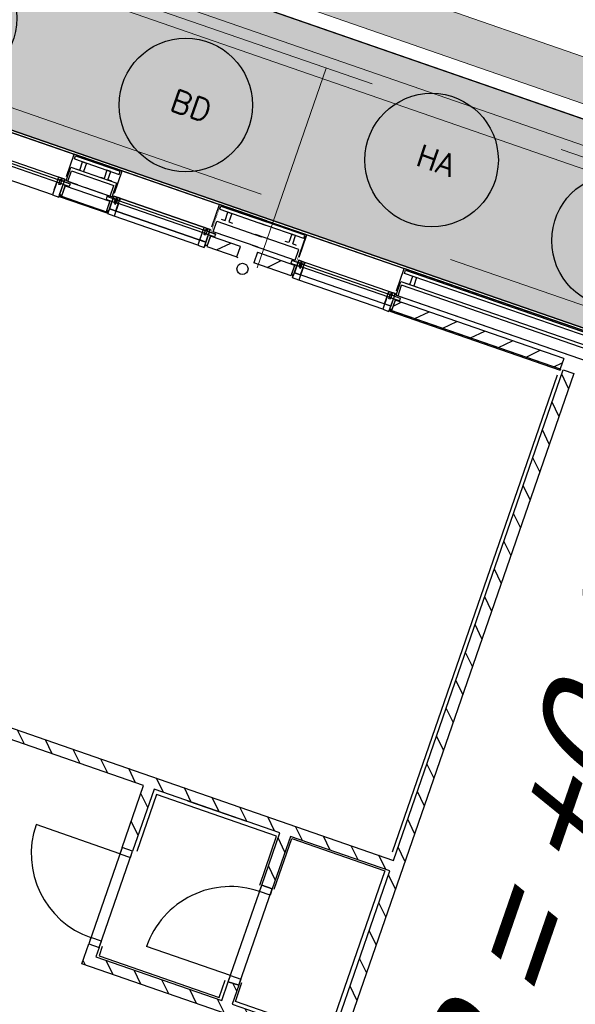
# Model space of a CAD drawing. Header units: metres. Extents: x 128615 to 129083, y 455669 to 456034.
# Tile 20 of 158: x 128743 to 128748, y 455849 to 455858. Entities that reach past the tile are written whole.
import ezdxf

# ---------------------------------------------------------------- set-up
doc = ezdxf.new("R2010")
doc.units = ezdxf.units.M
doc.linetypes.add('RI-AWZI_TERREINRIOLERING', pattern=[19.8, 6, -1.8, 2.4, -1.8, 1.8, -1.8, 2.4, -1.8])
for name, color, linetype in [('B-XX-GR-GRAS-G', 90, 'Continuous'), ('B-XX-GR-KRUIDEN-G', 98, 'Continuous'), ('B-XX-GR-SIERPLANTEN-G', 210, 'Continuous'), ('B-XX-OG-BEBOUWING-G', 1, 'Continuous'), ('B-XX-VH-KANTVERHARDING-G', 60, 'Continuous')]:
    doc.layers.add(name, color=color, linetype=linetype)
for name, color, linetype, lineweight in [('B-XX-RI-AWZI_TERREINRIOLERING-G', 10, 'RI-AWZI_TERREINRIOLERING', 18), ('B-XX-VH-BESTRATING-V', 1, 'Continuous', 18), ('B-XX-VH-VERHARDING-V', 1, 'Continuous', 18), ('X-XX-AL-T25', 7, 'Continuous', 25)]:
    doc.layers.add(name, color=color, linetype=linetype, lineweight=lineweight)
doc.styles.add('100 ROMANS 2 MM KONINGSSTAL', font='romans.shx', dxfattribs={"height": 0.2})
doc.styles.add('TAUW-ISOCP', font='tcb_isocp.shx')

# ---------------------------------------------------------------- blocks, each defined once
blk = doc.blocks.new('buddleja')
at = {"layer": 'B-XX-GR-SIERPLANTEN-G'}
h = blk.add_hatch(color=150, dxfattribs=at)
edge = h.paths.add_edge_path()
edge.add_arc((0, -0.0002), 0.6, 0, 360)
at = {"layer": 'B-XX-GR-SIERPLANTEN-G', "color": 150}
blk.add_circle((0, -0.0002), 0.6, dxfattribs=at)
at = {"layer": 'B-XX-GR-SIERPLANTEN-G', "color": 7, "insert": (-0.1322, 0.1093), "char_height": 0.2, "attachment_point": 1, "style": '100 ROMANS 2 MM KONINGSSTAL'}
blk.add_mtext_dynamic_manual_height_columns('BD', width=1.245724, gutter_width=1, heights=[0], dxfattribs=at)
blk = doc.blocks.new('hydrangea')
at = {"layer": 'B-XX-GR-SIERPLANTEN-G'}
h = blk.add_hatch(color=254, dxfattribs=at)
edge = h.paths.add_edge_path()
edge.add_arc((0.0001, 0), 0.6, -97.46988, 262.53012)
at = {"layer": 'B-XX-GR-SIERPLANTEN-G', "color": 7}
blk.add_circle((0.0001, 0), 0.6, dxfattribs=at)
at = {"layer": 'B-XX-GR-SIERPLANTEN-G', "color": 7, "insert": (-0.1321, 0.1095), "char_height": 0.2, "attachment_point": 1, "style": '100 ROMANS 2 MM KONINGSSTAL'}
blk.add_mtext_dynamic_manual_height_columns('HA', width=1.245724, gutter_width=1, heights=[0], dxfattribs=at)

msp = doc.modelspace()

# ---------------------------------------------------------------- hatches: boundary and pattern name
at = {"layer": 'B-XX-GR-KRUIDEN-G'}
h = msp.add_hatch(dxfattribs=at)
h.set_pattern_fill('SWAMP', color=256, scale=0.2, angle=-116.56329, style=0)
h.set_pattern_definition([(340.9066, (128738.998, 455858.1423), (3.83935, 3.326516), [0.635, -4.445]), (70.9066, (128739.298, 455858.0384), (-0.96118, 4.98823), [0.3175, -8.48132]), (70.9066, (128739.373, 455858.0125), (-0.96118, 4.98823), [0.254, -8.54482]), (70.9066, (128739.223, 455858.0644), (-0.96118, 4.98823), [0.254, -8.54482]), (40.9066, (128739.448, 455857.9865), (-0.96117, 4.98823), [0.2032, -4.8768]), (100.9066, (128739.148, 455858.0904), (-4.80052, 1.66172), [0.2032, -4.8768])])
edge = h.paths.add_edge_path()
edge.add_line((128948.4118, 455833.458), (128948.6455, 455826.0783))
edge.add_line((128948.6455, 455826.0783), (128943.9096, 455812.3967))
edge.add_line((128943.9096, 455812.3967), (128941.3889, 455813.2785))
edge.add_line((128941.3889, 455813.2785), (128942.134, 455815.431))
edge.add_arc((128932.7453, 455818.8885), 10.0051, -20.21683, 71.17534)
edge.add_line((128935.9736, 455828.3584), (128892.186, 455843.5793))
edge.add_arc((128893.6953, 455847.9211), 4.5966, -157.04284, -109.16785, ccw=False)
edge.add_arc((128894.4308, 455848.2326), 5.3954, 162.51127, 202.95716, ccw=False)
edge.add_line((128889.2848, 455849.8541), (128901.8558, 455885.6736))
edge.add_line((128901.8558, 455885.6736), (128887.2243, 455890.7226))
edge.add_line((128887.2243, 455890.7226), (128887.1818, 455890.5997))
edge.add_line((128887.1818, 455890.5997), (128874.5146, 455895.1036))
edge.add_line((128874.5146, 455895.1036), (128873.5284, 455892.2545))
edge.add_arc((128867.2807, 455871.9955), 21.2004, 72.86074, 176.43586)
edge.add_line((128846.1213, 455873.3135), (128835.0104, 455877.1888))
edge.add_arc((128817.5916, 455889.2204), 21.1701, -34.63405, -24.22744)
edge.add_line((128836.8972, 455880.5331), (128837.0847, 455880.5151))
edge.add_line((128837.0847, 455880.5151), (128838.2442, 455883.7951))
edge.add_line((128838.2442, 455883.7951), (128838.0851, 455883.911))
edge.add_arc((128817.5916, 455889.2204), 21.1701, -14.52468, 21.05836)
edge.add_line((128837.3479, 455896.8273), (128838.4438, 455897.4513))
edge.add_line((128838.4438, 455897.4513), (128836.9197, 455900.5194))
edge.add_line((128836.9197, 455900.5194), (128835.8291, 455899.9707))
edge.add_arc((128817.5916, 455889.2204), 21.1701, 30.51774, 65.77256)
edge.add_line((128826.279, 455908.526), (128826.2969, 455908.7136))
edge.add_line((128826.2969, 455908.7136), (128823.017, 455909.8731))
edge.add_line((128823.017, 455909.8731), (128822.901, 455909.714))
edge.add_arc((128817.5916, 455889.2204), 21.1701, 75.47532, 155.58736)
edge.add_line((128798.3142, 455897.9702), (128798.1176, 455897.9799))
edge.add_line((128798.1176, 455897.9799), (128797.7212, 455896.8585))
edge.add_line((128797.7212, 455896.8585), (128793.8072, 455898.2134))
edge.add_arc((128775.6532, 455909.0573), 21.1462, -30.85117, -24.45064)
edge.add_line((128794.9029, 455900.3047), (128795.4902, 455900.2458))
edge.add_line((128795.4902, 455900.2458), (128796.7021, 455903.7468))
edge.add_line((128796.7021, 455903.7468), (128796.1976, 455904.0487))
edge.add_arc((128775.6532, 455909.0573), 21.1462, -13.70125, 21.18853)
edge.add_line((128795.3698, 455916.7004), (128797.9082, 455917.9559))
edge.add_line((128797.9082, 455917.9559), (128796.4067, 455921.1223))
edge.add_line((128796.4067, 455921.1223), (128793.8363, 455919.8526))
edge.add_arc((128775.6532, 455909.0573), 21.1462, 30.6974, 65.54936)
edge.add_line((128784.4058, 455928.3071), (128784.4647, 455928.8944))
edge.add_line((128784.4647, 455928.8944), (128780.9637, 455930.1062))
edge.add_line((128780.9637, 455930.1062), (128780.6618, 455929.6018))
edge.add_arc((128775.6532, 455909.0573), 21.1462, 76.29875, 155.50955)
edge.add_line((128756.4095, 455917.8233), (128755.8262, 455917.898))
edge.add_line((128755.8262, 455917.898), (128754.6142, 455914.3971))
edge.add_line((128754.6142, 455914.3971), (128755.1122, 455914.0803))
edge.add_arc((128775.6532, 455909.0573), 21.1462, 166.25894, 191.70438)
edge.add_line((128754.9467, 455904.7676), (128751.1986, 455903.6585))
edge.add_line((128751.1986, 455903.6585), (128751.1174, 455903.9197))
edge.add_line((128751.1174, 455903.9197), (128741.497, 455907.2999))
edge.add_line((128741.497, 455907.2999), (128757.0495, 455938.299))
edge.add_line((128757.0495, 455938.299), (128795.9633, 455925.5685))
edge.add_line((128795.9633, 455925.5685), (128808.0816, 455921.3937))
edge.add_line((128808.0816, 455921.3937), (128811.586, 455919.9882))
edge.add_line((128811.586, 455919.9882), (128842.944, 455909.6013))
edge.add_line((128842.944, 455909.6013), (128874.3253, 455899.2846))
edge.add_line((128874.3253, 455899.2846), (128897.3942, 455890.0888))
edge.add_line((128897.3942, 455890.0888), (128932.2499, 455875.2516))
edge.add_line((128932.2499, 455875.2516), (128958.9785, 455863.8749))
edge.add_line((128958.9785, 455863.8749), (128948.4118, 455833.458))
h.paths.add_polyline_path([(128845.6941, 455904.4571), (128848.0856, 455905.5477), (128849.231, 455903.2377), (128848.6445, 455901.5319), (128846.8292, 455902.1678)], flags=16)
at = {"layer": 'B-XX-OG-BEBOUWING-G'}
h = msp.add_hatch(dxfattribs=at)
h.set_pattern_fill('T,_O', color=256, scale=0.059852, angle=-19.09342)
h.set_pattern_definition([(25.91, (128744.84647, 455855.72942), (-0.08172, 0.16824), [])])
h.paths.add_polyline_path([(128744.727, 455855.8235), (128744.6944, 455855.7293), (128744.9659, 455855.6353), (128744.9985, 455855.7296)])
h = msp.add_hatch(dxfattribs=at)
h.set_pattern_fill('T,_O', color=256, scale=0.059852, angle=-19.09342)
h.set_pattern_definition([(25.91, (128745.30057, 455855.57223), (-0.08172, 0.16824), [])])
h.paths.add_polyline_path([(128745.1494, 455855.6774), (128745.1167, 455855.5831), (128745.4518, 455855.4671), (128745.4844, 455855.5614)])
h = msp.add_hatch(dxfattribs=at)
h.set_pattern_fill('T,_O', color=256, scale=0.059852, angle=340.90658)
h.set_pattern_definition([(25.907, (128747.13006, 455854.93895), (-0.08172, 0.168243), [])])
h.paths.add_polyline_path([(128746.389, 455855.2483), (128746.3564, 455855.154), (128747.8711, 455854.6297), (128747.9037, 455854.7239)])
h = msp.add_hatch(dxfattribs=at)
h.set_pattern_fill('T,_O', color=256, scale=0.059852, angle=70.90658)
h.set_pattern_definition([(115.9066, (128744.34901, 455852.44449), (-0.1682427, -0.081718), [])])
h.paths.add_polyline_path([(128744.0278, 455850.2967), (128744.2203, 455850.8528), (128745.3515, 455850.4613), (128745.1883, 455849.9899), (128745.2826, 455849.9573), (128745.4458, 455850.4286), (128746.3413, 455850.1187), (128745.8192, 455848.6104), (128744.9237, 455848.9204), (128744.9824, 455849.0901), (128744.8881, 455849.1227), (128744.8294, 455848.953), (128743.6982, 455849.3446), (128743.7276, 455849.4294), (128743.6333, 455849.4621), (128743.5713, 455849.2829), (128745.8808, 455848.4835), (128748.0018, 455854.6108), (128747.9076, 455854.6434), (128746.3739, 455850.2129), (128741.2836, 455851.975), (128740.6962, 455850.2782), (128741.7803, 455849.9029), (128741.8423, 455850.082), (128741.748, 455850.1147), (128741.7186, 455850.0298), (128740.8231, 455850.3398), (128741.3452, 455851.8481), (128742.2407, 455851.5381), (128742.0482, 455850.9819), (128742.1425, 455850.9493), (128742.335, 455851.5055), (128744.126, 455850.8855), (128743.9335, 455850.3293)])
at = {"layer": 'B-XX-VH-BESTRATING-V'}
h = msp.add_hatch(dxfattribs=at)
h.set_pattern_fill('AR-B88', color=256, scale=0.002, angle=-116.56329, style=0)
h.set_pattern_definition([(340.906581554, (222427.15, -244828.0171), (0.13293724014, 0.3840425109), []), (70.906581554, (222427.15, -244828.01709), (-0.059084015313, 0.45051113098), [0.4064, -0.4064])])
h.paths.add_polyline_path([(128802.6832, 455871.9684), (128802.3462, 455873.6754), (128799.7345, 455873.2102), (128799.9911, 455871.4906)], flags=17)
h.paths.add_polyline_path([(128809.7716, 455870.5195, -0.383016), (128798.1585, 455894.9853), (128798.041, 455895.063), (128798.7427, 455897.0478), (128798.8906, 455897.0404, -0.381623), (128823.262, 455908.6813), (128823.3492, 455908.801), (128824.2202, 455908.4931), (128824.5146, 455909.3436), (128823.017, 455909.8731), (128822.901, 455909.714, 0.364524), (128798.3142, 455897.9702), (128798.1176, 455897.9799), (128797.7212, 455896.8585), (128797.6879, 455896.7642), (128793.7546, 455898.1257, 0.029144), (128794.9029, 455900.3047), (128795.4902, 455900.2458), (128796.7021, 455903.7468), (128796.1976, 455904.0487, 0.153422), (128795.3698, 455916.7004), (128797.9082, 455917.9559), (128796.4067, 455921.1223), (128793.8363, 455919.8526, 0.153254), (128784.4058, 455928.3071), (128784.4647, 455928.8944), (128780.9637, 455930.1062), (128780.6618, 455929.6018, 0.360075), (128756.4095, 455917.8233), (128755.8262, 455917.898), (128754.6142, 455914.3971), (128755.1122, 455914.0803, 0.112686), (128754.9672, 455904.6694), (128751.2283, 455903.563), (128751.4682, 455902.791), (128753.7546, 455903.461), (128754.4148, 455901.0246), (128752.1405, 455900.3909), (128752.3841, 455899.5286), (128756.2329, 455900.6899), (128756.2729, 455900.5975, 0.185011), (128766.8872, 455889.8136), (128766.8125, 455889.2304), (128768.6816, 455888.5834), (128768.078, 455886.8559), (128758.9955, 455890.0228), (128750.637, 455892.9362), (128750.925, 455893.8376), (128746.1364, 455895.4946), (128745.0365, 455892.3228, 0.145716), (128741.8478, 455889.9544, -0.323788), (128749.4031, 455892.2733), (128767.103, 455886.1715), (128768.601, 455885.6526), (128768.9522, 455886.6664), (128771.9254, 455885.687), (128771.6102, 455884.6115), (128780.1757, 455881.647), (128791.5502, 455877.7102, -0.190194), (128799.0036, 455871.3153), (128799.9911, 455871.4906), (128799.7345, 455873.2102), (128802.3462, 455873.6754), (128802.6832, 455871.9684), (128803.3651, 455872.0894), (128804.9044, 455870.3144), (128805.6419, 455866.7162), (128804.8352, 455864.5434), (128800.4829, 455863.6959), (128800.1637, 455861.9533), (128804.3746, 455860.4957), (128801.1892, 455851.2934), (128801.8192, 455851.0776), (128806.9899, 455866.0979), (128809.2715, 455865.3078), (128809.5798, 455866.1985), (128807.4969, 455866.9266), (128806.7156, 455871.0577, 0.028373), (128808.8419, 455869.9431), (128808.8321, 455869.7464), (128810.5925, 455869.1241), (128810.8869, 455869.9746), (128809.7643, 455870.3715)])
h.paths.add_polyline_path([(128802.1708, 455874.7162), (128798.1991, 455874.0166, -0.001978), (128798.2689, 455873.9273), (128802.2531, 455874.6291, -0.001415)], flags=0)
h.paths.add_polyline_path([(128799.225, 455875.0005, -1), (128799.9807, 455874.739, -1)], flags=0)
h.paths.add_polyline_path([(128795.5535, 455877.1011), (128794.9866, 455877.2974), (128795.1828, 455877.8643), (128795.7498, 455877.6681)], flags=0)
h.paths.add_polyline_path([(128795.0847, 455877.5808, -1), (128795.6517, 455877.3846, -1)], flags=0)
h.paths.add_polyline_path([(128789.8364, 455884.0322, -1), (128789.9309, 455883.9995, -1)], flags=0)
h.paths.add_polyline_path([(128789.5423, 455884.3809, -1), (128789.7313, 455884.3155, -1)], flags=0)
h.paths.add_polyline_path([(128789.7062, 455884.7032, -1), (128789.8007, 455884.6705, -1)], flags=0)
h.paths.add_polyline_path([(128789.1902, 455884.255, -1), (128789.2847, 455884.2223, -1)], flags=0)
h.paths.add_polyline_path([(128781.9077, 455884.7023), (128781.5157, 455884.1839), (128780.9016, 455884.3965), (128780.914, 455885.0462), (128781.5358, 455885.2352)], flags=16)
h.paths.add_polyline_path([(128770.223, 455889.5529), (128769.9358, 455889.1015), (128767.7981, 455889.8416), (128767.8656, 455890.3688, -0.378546), (128756.1488, 455914.4875), (128755.6974, 455914.7747), (128756.4374, 455916.9124), (128756.9646, 455916.8449, -0.378608), (128781.0876, 455928.5606), (128781.3605, 455929.0166), (128783.4982, 455928.2766), (128783.4448, 455927.7442, -0.171937), (128793.4724, 455918.669), (128795.9854, 455919.9103), (128796.7157, 455918.3702), (128794.2183, 455917.1349, -0.172207), (128795.1564, 455903.6229), (128795.6125, 455903.35), (128794.8724, 455901.2123), (128794.34, 455901.2657, -0.378484)], flags=16)
h.paths.add_polyline_path([(128772.6323, 455885.2012), (128772.0653, 455885.3975), (128772.2615, 455885.9645), (128772.8285, 455885.7682)], flags=16)
h.paths.add_polyline_path([(128772.1634, 455885.681, -1), (128772.7304, 455885.4847, -1)], flags=0)
h.paths.add_polyline_path([(128746.843, 455893.7547), (128746.276, 455893.951), (128746.4723, 455894.518), (128747.0392, 455894.3217)], flags=16)
h.paths.add_polyline_path([(128746.3741, 455894.2345, -1), (128746.9411, 455894.0382, -1)], flags=0)
h.paths.add_polyline_path([(128786.8877, 455882.5507), (128788.2287, 455882.0865), (128788.4249, 455882.6535), (128787.0839, 455883.1177)], flags=8)
h.paths.add_polyline_path([(128787.856, 455886.7387), (128789.827, 455886.0565), (128790.0233, 455886.6235), (128788.0523, 455887.3057)], flags=8)
h.paths.add_polyline_path([(128780.9671, 455884.5894), (128781.6394, 455884.3566), (128781.816, 455884.8669), (128781.1437, 455885.0996)], flags=8)
h.paths.add_polyline_path([(128790.3024, 455883.5528), (128790.9594, 455883.3254), (128791.1556, 455883.8924), (128790.4987, 455884.1198)], flags=8)
edge = h.paths.add_edge_path(flags=16)
edge.add_arc((128786.9525, 455865.1427), 14.3259, 37.82139, 70.95297)
edge.add_line((128791.6277, 455878.6843), (128773.0238, 455885.1535))
edge.add_line((128773.0238, 455885.1535), (128773.3154, 455886.0006))
edge.add_line((128773.3154, 455886.0006), (128769.6491, 455887.2857))
edge.add_line((128769.6491, 455887.2857), (128769.9427, 455888.1467))
edge.add_line((128769.9427, 455888.1467), (128770.3134, 455888.0184))
edge.add_line((128770.3134, 455888.0184), (128770.6302, 455888.5163))
edge.add_arc((128775.6532, 455909.0573), 21.1462, -103.74106, -33.6339)
edge.add_line((128793.2594, 455897.3448), (128797.3879, 455895.9157))
edge.add_line((128797.3879, 455895.9157), (128796.9581, 455894.7))
edge.add_line((128796.9581, 455894.7), (128797.1153, 455894.5961))
edge.add_arc((128817.5916, 455889.2204), 21.1701, 165.29011, 223.56998)
edge.add_line((128802.2531, 455874.6291), (128798.2689, 455873.9273))
h = msp.add_hatch(dxfattribs=at)
h.set_pattern_fill('BRICK', color=256, scale=0.033071, angle=-116.50973)
h.set_pattern_definition([(340.90658, (128781.00315, 455850.76689), (0.06869295, 0.19844713), []), (70.9066, (128781.00315, 455850.7669), (-0.3968943, 0.1373859), [0.21, -0.21]), (70.9066, (128781.2016, 455850.6982), (-0.3968943, 0.1373859), [-0.21, 0.21])])
edge = h.paths.add_edge_path()
edge.add_line((128831.6127, 455838.8346), (128839.0653, 455860.4903))
edge.add_line((128839.0653, 455860.4903), (128836.3035, 455861.4413))
edge.add_line((128836.3035, 455861.4413), (128833.5416, 455862.3923))
edge.add_arc((128834.2947, 455864.4076), 2.1514, 165.75864, 249.51029, ccw=False)
edge.add_line((128832.2094, 455864.9368), (128832.723, 455866.3635))
edge.add_line((128832.723, 455866.3635), (128829.5306, 455867.496))
edge.add_line((128829.5306, 455867.496), (128825.779, 455865.6898))
edge.add_line((128825.779, 455865.6898), (128824.1893, 455861.2288))
edge.add_line((128824.1893, 455861.2288), (128829.348, 455859.4119))
edge.add_arc((128828.6821, 455857.5377), 1.989, -20.16068, 70.43999, ccw=False)
edge.add_line((128830.5492, 455856.8522), (128825.0856, 455841.0701))
edge.add_arc((128820.6004, 455842.5189), 4.7134, 246.43031, 342.09788, ccw=False)
edge.add_line((128818.7157, 455838.1987), (128794.9887, 455846.4591))
edge.add_line((128794.9887, 455846.4591), (128740.4444, 455865.383))
edge.add_arc((128742.7379, 455872.105), 7.1025, 156.74959, 251.16118, ccw=False)
edge.add_line((128736.2121, 455874.9088), (128740.8492, 455888.4475))
edge.add_arc((128747.4193, 455885.784), 7.0895, 110.50432, 157.93215, ccw=False)
edge.add_line((128744.936, 455892.4243), (128746.056, 455895.6599))
edge.add_line((128746.056, 455895.6599), (128750.9664, 455893.9602))
edge.add_line((128750.9664, 455893.9602), (128752.5279, 455898.5416))
edge.add_line((128752.5279, 455898.5416), (128752.0153, 455900.3559))
edge.add_line((128752.0153, 455900.3559), (128751.9766, 455900.3452))
edge.add_line((128751.9766, 455900.3452), (128751.0126, 455903.8188))
edge.add_line((128751.0126, 455903.8188), (128743.3041, 455906.5355))
edge.add_line((128743.3041, 455906.5355), (128719.8929, 455838.903))
edge.add_line((128719.8929, 455838.903), (128720.2713, 455838.7734))
edge.add_line((128720.2713, 455838.7734), (128743.5505, 455906.0245))
edge.add_line((128743.5505, 455906.0245), (128750.6829, 455903.5109))
edge.add_line((128750.6829, 455903.5109), (128752.1091, 455898.5528))
edge.add_line((128752.1091, 455898.5528), (128750.7174, 455894.4697))
edge.add_line((128750.7174, 455894.4697), (128745.8089, 455896.1688))
edge.add_line((128745.8089, 455896.1688), (128744.6186, 455892.7301))
edge.add_arc((128747.4193, 455885.784), 7.4895, 111.9598, 158.01775)
edge.add_line((128740.4743, 455888.5874), (128735.6522, 455874.5084))
edge.add_arc((128742.7114, 455872.076), 7.4665, 160.98711, 251.27371)
edge.add_line((128740.3143, 455865.0047), (128794.8566, 455846.0816))
edge.add_line((128794.8566, 455846.0816), (128818.5714, 455837.8253))
edge.add_arc((128820.6004, 455842.5189), 5.1134, 246.62204, 342.05062)
edge.add_line((128825.4649, 455840.9431), (128830.926, 455856.7179))
edge.add_arc((128828.6821, 455857.5377), 2.389, 339.93186, 430.45376)
edge.add_line((128829.4814, 455859.789), (128824.7008, 455861.4727))
edge.add_line((128824.7008, 455861.4727), (128826.102, 455865.4046))
edge.add_line((128826.102, 455865.4046), (128829.4605, 455867.0965))
edge.add_line((128829.4605, 455867.0965), (128832.2105, 455866.1208))
edge.add_line((128832.2105, 455866.1208), (128831.8268, 455865.0548))
edge.add_arc((128834.2947, 455864.4076), 2.5514, 165.30423, 249.63199)
edge.add_line((128833.4067, 455862.0157), (128838.5569, 455860.2423))
edge.add_line((128838.5569, 455860.2423), (128831.2322, 455838.9583))
edge.add_arc((128836.4511, 455837.3561), 5.4593, 162.93266, 251.68839)
edge.add_line((128834.7358, 455832.1732), (128868.2103, 455820.559))
edge.add_arc((128870.2435, 455825.3755), 5.228, 247.11386, 340.46106)
edge.add_line((128875.1704, 455823.627), (128882.5907, 455844.7795))
edge.add_arc((128880.2054, 455845.695), 2.555, 339.00511, 400.58118)
edge.add_line((128882.1458, 455847.357), (128879.1821, 455850.9862))
edge.add_line((128879.1821, 455850.9862), (128886.2462, 455856.9579))
edge.add_arc((128882.7728, 455860.6776), 5.0892, 313.03873, 342.06205)
edge.add_line((128887.6147, 455859.1102), (128893.0182, 455874.516))
edge.add_arc((128882.8722, 455877.7591), 10.6517, 342.27381, 419.29051)
edge.add_line((128888.3119, 455886.917), (128886.2148, 455887.8727))
edge.add_line((128886.2148, 455887.8727), (128886.1094, 455887.4784))
edge.add_line((128886.1094, 455887.4784), (128888.1746, 455886.5274))
edge.add_arc((128882.8858, 455877.76), 10.2391, -17.72326, 58.9001, ccw=False)
edge.add_line((128892.6389, 455874.6431), (128887.2356, 455859.238))
edge.add_arc((128882.7728, 455860.6776), 4.6892, 313.12878, 342.12094, ccw=False)
edge.add_line((128885.9786, 455857.2553), (128883.173, 455854.8265))
edge.add_line((128883.173, 455854.8265), (128878.5836, 455851.0867))
edge.add_line((128878.5836, 455851.0867), (128881.8391, 455847.1002))
edge.add_arc((128880.2054, 455845.695), 2.155, -21.14302, 40.70071, ccw=False)
edge.add_line((128882.2153, 455844.9177), (128877.801, 455832.3322))
edge.add_line((128877.801, 455832.3322), (128874.7932, 455823.7601))
edge.add_arc((128870.2435, 455825.3755), 4.828, 246.96541, 340.45278, ccw=False)
edge.add_line((128868.3543, 455820.9324), (128834.8639, 455832.5522))
edge.add_arc((128836.4511, 455837.3561), 5.0593, 163.00725, 251.71664, ccw=False)
h = msp.add_hatch(dxfattribs=at)
h.set_pattern_fill('10305012', color=256, scale=100, angle=-116.50973)
h.set_pattern_definition([(323.6486, (128780.75455, 455847.83913), (0.4149146, 0.373524), [0.13636, -0.54597]), (358.1645, (128780.31482, 455848.16276), (0.414907, 0.3735323), [0.13636, -0.82859]), (41.9954, (128780.4511, 455848.1584), (-0.549527, 0.404438), [0.11156, -0.4467]), (99.8178, (128780.66805, 455847.45444), (-0.414914, -0.3735295), [0.11156, -0.67795]), (143.6486, (128780.515, 455848.34296), (-0.4149146, -0.373524), [0.13636, -0.54597]), (178.1645, (128780.40518, 455848.42378), (-0.414907, -0.3735323), [0.13636, -0.82859]), (221.9954, (128780.2689, 455848.4282), (0.549527, -0.404438), [0.11156, -0.4467]), (279.8178, (128780.6009, 455848.72703), (0.414914, 0.3735295), [0.11156, -0.67795]), (323.6486, (128779.73994, 455848.94315), (-0.134624, 0.7779595), [0.1217, -0.56061]), (21.75843, (128778.59324, 455847.75042), (0.4149064, 0.3735252), [0.12234, -1.80956]), (65.49356, (128779.9516, 455848.91636), (0.2802923, 1.1514882), [0.14858, -1.52741]), (99.8178, (128780.56247, 455848.64647), (-0.549541, 0.404438), [0.14788, -0.64166]), (143.6486, (128779.988, 455849.19726), (0.134624, -0.7779595), [0.12242, -0.55988]), (21.75843, (128778.53133, 455848.10402), (0.4149064, 0.3735252), [0.12205, -1.80986]), (65.49356, (128779.71457, 455849.08973), (-0.4149049, -0.3735288), [0.14823, -1.52777]), (279.8178, (128779.71457, 455849.08973), (0.549541, -0.404438), [0.14877, -0.64077]), (7.57557, (128778.21149, 455848.49978), (-0.96444196, 0.0309038), [0.09138, -2.27306]), (65.49356, (128780.09626, 455849.2278), (-0.4149049, -0.3735288), [0.09159, -1.58439]), (112.669, (128779.865, 455850.86706), (-0.6841658, 1.1823914), [0.12233, -2.00214]), (143.6486, (128778.29283, 455848.7079), (-0.414915, -0.373524), [0.09847, -0.58384]), (7.57557, (128778.12284, 455848.75419), (-0.96444196, 0.0309038), [0.09148, -2.27295]), (65.49356, (128779.87544, 455849.3789), (-0.4149049, -0.3735288), [0.10047, -1.57552]), (112.669, (128779.64664, 455850.83796), (-0.6841658, 1.1823914), [0.10497, -2.0195]), (323.6486, (128779.9159, 455849.28205), (0.414915, 0.373524), [0.11156, -0.57075]), (31.14814, (128779.71373, 455848.33746), (0.41491056, 0.3735234), [0.10856, -3.44236]), (76.3196, (128779.80663, 455848.3936), (-0.1346271, 0.7779608), [0.09528, -1.08983]), (131.84542, (128779.01039, 455850.44653), (-0.5495298, 0.4044392), [0.08778, -2.58523]), (178.1645, (128779.7706, 455848.55157), (0.549528, -0.4044387), [0.11158, -0.85336]), (31.14814, (128779.56008, 455848.49532), (0.41491056, 0.3735234), [0.11569, -3.43523]), (76.3196, (128779.53956, 455848.411), (-0.1346271, 0.7779608), [0.08677, -1.09834]), (131.84542, (128778.78344, 455850.30137), (-0.5495298, 0.4044392), [0.09394, -2.57908]), (358.1645, (128779.60222, 455848.34102), (-0.549528, 0.4044387), [0.11156, -0.85338])])
h.paths.add_polyline_path([(128762.724, 455857.7958), (128762.8748, 455858.2313), (128760.8579, 455858.9294), (128760.8376, 455858.8685), (128759.4811, 455859.3433), (128759.8281, 455860.379), (128747.2811, 455864.7246), (128746.7857, 455863.3182)])
h.paths.add_polyline_path([(128768.5576, 455856.4513), (128778.1863, 455853.1183), (128778.465, 455853.9234), (128779.8911, 455853.4293), (128779.5436, 455852.3938), (128780.9001, 455851.919), (128780.9212, 455851.9797), (128782.8881, 455851.2988), (128782.7285, 455850.8375), (128764.0801, 455857.3242), (128764.5691, 455858.7368), (128768.837, 455857.2584)])
edge = h.paths.add_edge_path(flags=16)
edge.add_arc((128757.8756, 455860.3089), 0.0285, 0, 360)
h.paths.add_polyline_path([(128745.4459, 455863.7791), (128740.5469, 455865.4644), (128740.7105, 455867.0012), (128742.6232, 455866.3387), (128742.2746, 455865.2942), (128745.5957, 455864.2125)])
edge = h.paths.add_edge_path(flags=16)
edge.add_arc((128750.4464, 455862.744), 0.0365, 0, 360)
h = msp.add_hatch(dxfattribs=at)
h.set_pattern_fill('AR-B88', color=256, scale=0.002, angle=-116.56329, style=0)
h.set_pattern_definition([(340.9066, (128763.57953, 455857.80326), (0.132937, 0.3840425), []), (70.9066, (128763.57953, 455857.80326), (-0.059084, 0.4505111), [0.4064, -0.4064])])
h.paths.add_polyline_path([(128764.4746, 455858.7695), (128763.6034, 455859.0713), (128763.4741, 455859.1161), (128763.1364, 455858.1407), (128762.9693, 455858.1986), (128762.8185, 455857.763), (128763.9856, 455857.3569)])
h.paths.add_polyline_path([(128784.505, 455851.9427, -0.017001), (128783.6207, 455852.1536), (128783.5531, 455852.1766), (128783.2106, 455851.1872), (128782.9826, 455851.2661), (128782.8229, 455850.8047), (128783.9728, 455850.405)])
h.paths.add_polyline_path([(128747.1868, 455864.7579), (128746.3478, 455865.0485), (128746.0065, 455864.0703), (128745.6902, 455864.1798), (128745.5404, 455863.7466), (128746.6911, 455863.3507)])
h = msp.add_hatch(dxfattribs=at)
h.set_pattern_fill('BRICK', color=256, scale=0.033071, angle=-116.50973)
h.set_pattern_definition([(340.90658, (128778.18289, 455854.11913), (0.06869295, 0.1984471), []), (70.9066, (128778.1829, 455854.11913), (-0.3968943, 0.137386), [0.21, -0.21]), (70.9066, (128778.38133, 455854.05043), (-0.3968943, 0.137386), [-0.21, 0.21])])
edge = h.paths.add_edge_path()
edge.add_arc((128751.322, 455846.3943), 9.3721, 338.0284, 431.07715)
edge.add_line((128754.3613, 455855.2599), (128737.5442, 455861.0867))
edge.add_arc((128735.7231, 455855.8651), 5.53, 70.77319, 161.09319)
edge.add_line((128730.4914, 455857.657), (128723.5753, 455837.6419))
edge.add_line((128723.5753, 455837.6419), (128723.9537, 455837.5124))
edge.add_line((128723.9537, 455837.5124), (128729.733, 455854.2081))
edge.add_line((128729.733, 455854.2081), (128729.7329, 455854.2081))
edge.add_line((128729.7329, 455854.2081), (128730.8698, 455857.5274))
edge.add_arc((128735.7231, 455855.8651), 5.13, 70.77345, 161.09345, ccw=False)
edge.add_line((128737.4124, 455860.709), (128754.2316, 455854.8815))
edge.add_arc((128751.3225, 455846.3941), 8.9721, -22.1004, 71.08071, ccw=False)
edge.add_line((128759.6354, 455843.0186), (128750.7112, 455817.2387))
edge.add_line((128750.7112, 455817.2387), (128751.0899, 455817.1087))
edge.add_line((128751.0899, 455817.1087), (128760.0134, 455842.8877))
at = {"layer": 'B-XX-VH-VERHARDING-V'}
h = msp.add_hatch(dxfattribs=at)
h.set_pattern_fill('AR-CONC', color=256, scale=0.0025, angle=-116.56329, style=0)
h.set_pattern_definition([(30.9066, (128738.99792, 455858.1423), (0.4173706, -0.186641), [0.047625, -0.523875]), (335.9066, (128738.9979, 455858.1423), (0.072981, 0.480186), [0.0381, -0.4191]), (81.3576, (128739.0327, 455858.12673), (0.4903525, 0.293542), [0.040475, -0.445225]), (27.0908, (128739.03946, 455858.2623), (0.606034, -0.321005), [0.071437, -0.785812]), (77.5422, (128739.08997, 455858.23555), (0.763198, 0.390392), [0.060712, -0.667837]), (332.0906, (128739.03946, 455858.2623), (0.763198, 0.39039), [0.05715, -0.62865]), (1.9066, (128739.0891, 455858.21153), (0.274555, -0.3655854), [0.047625, -0.523875]), (306.9066, (128739.0891, 455858.21153), (0.296629, 0.384598), [0.0381, -0.4191]), (52.358, (128739.11196, 455858.18106), (0.571184, 0.019014), [0.040475, -0.445225]), (18.4066, (128738.99792, 455858.14229), (0.0764436, 0.1972326), [0, -0.41402, 0, -0.42545, 0, -0.4206875]), (348.4066, (128738.99792, 455858.14229), (0.2397842, 0.18203), [0, -0.24257, 0, -0.404495, 0, -0.1603375]), (308.4066, (128738.8641, 455858.1886), (0.3156434, -0.1244163), [0, -0.15875, 0, -0.4953, 0, -0.657225]), (298.4066, (128738.8041, 455858.20938), (0.3707433, -0.061067), [0, -0.206375, 0, -0.32893, 0, -0.466725])])
h.paths.add_polyline_path([(128738.9979, 455858.1423), (128754.2878, 455852.8497), (128751.863, 455845.8447), (128753.1511, 455845.3988), (128753.446, 455846.2506), (128756.0747, 455853.8447, 0.058977), (128754.1895, 455854.7585), (128738.7569, 455860.1056), (128738.2774, 455858.7205, -0.142468), (128737.8843, 455857.5848), (128736.2629, 455852.9006), (128735.9685, 455852.0501), (128736.7906, 455851.7655)])

# ---------------------------------------------------------------- linework, layer by layer
at = {"layer": 'B-XX-GR-GRAS-G'}
msp.add_lwpolyline([(128736.2629, 455852.9006), (128738.757, 455860.106, -0.058634), (128738.757, 455860.106, -0.136415), (128738.757, 455860.106), (128754.1895, 455854.7585, -0.059427), (128756.0764, 455853.8496, 0.00064), (128753.446, 455846.2506), (128753.446, 455846.2506), (128753.1511, 455845.3988), (128751.863, 455845.8447), (128754.2878, 455852.8497), (128738.9979, 455858.1423), (128736.7906, 455851.7655), (128735.9685, 455852.0501), (128736.2629, 455852.9006), (128730.1504, 455855.0165)], format="xyb", dxfattribs=at)
at = {"layer": 'B-XX-OG-BEBOUWING-G'}
for p, q in [((128738.9882, 455858.1215), (128754.2404, 455852.8419)), ((128738.9882, 455858.1215), (128754.2404, 455852.8419)), ((128742.6265, 455856.8621), (128743.5016, 455856.5591)), ((128742.5521, 455856.6345), (128743.4193, 455856.3343)), ((128742.5833, 455856.5979), (128743.3722, 455856.3248)), ((128743.3638, 455856.3007), (128742.575, 455856.5738)), ((128743.4326, 455856.3597), (128743.5016, 455856.5591)), ((128743.9335, 455856.4096), (128743.5016, 455856.5591)), ((128743.5038, 455856.5162), (128743.5136, 455856.5444)), ((128743.5038, 455856.5162), (128743.9052, 455856.3772)), ((128743.5136, 455856.5444), (128743.9149, 455856.4055)), ((128743.3073, 455856.1936), (128742.5532, 455856.4546)), ((128743.4294, 455856.3202), (128743.4719, 455856.4428)), ((128743.4453, 455856.3147), (128743.4779, 455856.409)), ((128743.4719, 455856.4428), (128743.8849, 455856.2998)), ((128743.4779, 455856.409), (128743.8593, 455856.277)), ((128743.5164, 455856.4273), (128743.5516, 455856.4152)), ((128743.5516, 455856.4152), (128743.5777, 455856.4906)), ((128743.5777, 455856.4906), (128743.6123, 455856.4786)), ((128743.6123, 455856.4786), (128743.5862, 455856.4032)), ((128743.5862, 455856.4032), (128743.6194, 455856.3917)), ((128743.7966, 455856.4148), (128743.7705, 455856.3394)), ((128743.8313, 455856.4028), (128743.7966, 455856.4148)), ((128743.8052, 455856.3274), (128743.8313, 455856.4028)), ((128743.8644, 455856.2102), (128743.9335, 455856.4096)), ((128743.9052, 455856.3772), (128743.9149, 455856.4055)), ((128743.9335, 455856.4096), (128744.8086, 455856.1067)), ((128743.3236, 455856.2407), (128743.3628, 455856.3538)), ((128743.3628, 455856.3538), (128743.3563, 455856.335)), ((128743.3563, 455856.335), (128743.4128, 455856.3154)), ((128743.3628, 455856.3538), (128743.4193, 455856.3343)), ((128743.4193, 455856.3343), (128743.3628, 455856.3538)), ((128743.3633, 455856.2875), (128743.3803, 455856.3366)), ((128743.3722, 455856.3248), (128743.3638, 455856.3007)), ((128743.3925, 455856.3323), (128743.3755, 455856.2833)), ((128743.4193, 455856.3343), (128743.3802, 455856.2211)), ((128743.4193, 455856.3343), (128743.3802, 455856.2211)), ((128743.3803, 455856.3366), (128743.3925, 455856.3323)), ((128743.3821, 455856.2944), (128743.3905, 455856.3185)), ((128743.3905, 455856.3185), (128743.4658, 455856.2924)), ((128743.4128, 455856.3154), (128743.4193, 455856.3343)), ((128743.5363, 455856.2832), (128743.4294, 455856.3202)), ((128743.4453, 455856.3147), (128743.8266, 455856.1827)), ((128743.7705, 455856.3394), (128743.7374, 455856.3509)), ((128743.8404, 455856.3152), (128743.8052, 455856.3274)), ((128743.3465, 455856.3067), (128743.3073, 455856.1936)), ((128743.403, 455856.2871), (128743.3465, 455856.3067)), ((128743.3755, 455856.2833), (128743.3633, 455856.2875)), ((128743.3639, 455856.174), (128743.403, 455856.2871)), ((128743.3715, 455856.196), (128743.403, 455856.2871)), ((128743.4217, 455856.2807), (128743.3821, 455856.2944)), ((128743.4201, 455856.276), (128743.3874, 455856.1817)), ((128743.4217, 455856.2807), (128743.3901, 455856.1895)), ((128743.403, 455856.2871), (128743.4217, 455856.2807)), ((128743.4201, 455856.276), (128743.8225, 455856.1367)), ((128743.4575, 455856.2683), (128743.4217, 455856.2807)), ((128743.4217, 455856.2807), (128743.4217, 455856.2807)), ((128743.4658, 455856.2924), (128743.4575, 455856.2683)), ((128743.4575, 455856.2683), (128743.4575, 455856.2683)), ((128743.6048, 455856.2595), (128743.8425, 455856.1772)), ((128743.8266, 455856.1827), (128743.8593, 455856.277)), ((128743.8425, 455856.1772), (128743.8849, 455856.2998)), ((128743.3073, 455856.1936), (128743.3639, 455856.174)), ((128743.3901, 455856.1895), (128743.3715, 455856.196)), ((128743.3749, 455856.186), (128743.3716, 455856.1766)), ((128743.7991, 455856.0286), (128743.3716, 455856.1766)), ((128743.3749, 455856.186), (128743.3776, 455856.1939)), ((128743.3749, 455856.186), (128743.8024, 455856.0381)), ((128743.3776, 455856.1939), (128743.3902, 455856.1895)), ((128743.3874, 455856.1817), (128743.7898, 455856.0424)), ((128743.7967, 455856.1779), (128743.7883, 455856.1538)), ((128743.7883, 455856.1538), (128743.7883, 455856.1538)), ((128743.7883, 455856.1538), (128743.8241, 455856.1414)), ((128743.8241, 455856.1414), (128743.7926, 455856.0502)), ((128743.872, 455856.1518), (128743.7967, 455856.1779)), ((128743.8591, 455856.182), (128743.8199, 455856.0689)), ((128743.8591, 455856.182), (128743.8199, 455856.0689)), ((128743.8241, 455856.1414), (128743.8241, 455856.1414)), ((128743.8241, 455856.1414), (128743.8637, 455856.1277)), ((128743.8428, 455856.1349), (128743.8241, 455856.1414)), ((128743.8526, 455856.1632), (128743.8591, 455856.182)), ((128743.9091, 455856.1436), (128743.8526, 455856.1632)), ((128744.7263, 455855.8818), (128743.8591, 455856.182)), ((128743.9156, 455856.1625), (128743.8591, 455856.182)), ((128743.8591, 455856.182), (128743.9156, 455856.1625)), ((128743.879, 455856.1639), (128743.862, 455856.1149)), ((128743.8637, 455856.1277), (128743.872, 455856.1518)), ((128743.8742, 455856.1106), (128743.8912, 455856.1597)), ((128743.8765, 455856.0494), (128743.9156, 455856.1625)), ((128743.8912, 455856.1597), (128743.879, 455856.1639)), ((128743.8903, 455856.1455), (128743.882, 455856.1213)), ((128743.9112, 455856.1383), (128743.8903, 455856.1455)), ((128743.9156, 455856.1625), (128743.9091, 455856.1436)), ((128743.8225, 455856.1367), (128743.7898, 455856.0424)), ((128743.8051, 455856.0459), (128743.7925, 455856.0503)), ((128743.7926, 455856.0502), (128743.8112, 455856.0438)), ((128743.8036, 455856.0218), (128743.8428, 455856.1349)), ((128743.8112, 455856.0438), (128743.8428, 455856.1349)), ((128743.8199, 455856.0689), (128744.6872, 455855.7687)), ((128743.8199, 455856.0689), (128743.8765, 455856.0494)), ((128743.8428, 455856.1349), (128743.8993, 455856.1153)), ((128743.8993, 455856.1153), (128743.8602, 455856.0022)), ((128743.862, 455856.1149), (128743.8742, 455856.1106)), ((128743.882, 455856.1213), (128743.9029, 455856.1141)), ((128744.7396, 455855.9073), (128744.8086, 455856.1067)), ((128745.2344, 455855.9593), (128744.8086, 455856.1067)), ((128744.8108, 455856.0637), (128744.8206, 455856.092)), ((128744.8108, 455856.0637), (128745.2213, 455855.9216)), ((128744.8206, 455856.092), (128745.2311, 455855.9499)), ((128743.8024, 455856.0381), (128743.7991, 455856.0286)), ((128743.8024, 455856.0381), (128743.8051, 455856.0459)), ((128743.8602, 455856.0022), (128743.8036, 455856.0218)), ((128744.6143, 455855.7412), (128743.8602, 455856.0022)), ((128745.5769, 455855.8302), (128745.1774, 455855.9685)), ((128745.1807, 455855.9779), (128745.5954, 455855.8344)), ((128744.6872, 455855.7687), (128744.7263, 455855.8818)), ((128745.5671, 455855.8019), (128745.1676, 455855.9402)), ((128744.727, 455855.8235), (128744.6944, 455855.7293)), ((128744.9985, 455855.7296), (128744.727, 455855.8235)), ((128745.5264, 455855.635), (128745.5954, 455855.8344)), ((128745.5671, 455855.8019), (128745.5769, 455855.8302)), ((128745.5954, 455855.8344), (128746.4705, 455855.5314)), ((128744.6944, 455855.7293), (128744.9659, 455855.6353)), ((128744.9659, 455855.6353), (128744.9985, 455855.7296)), ((128744.9985, 455855.7296), (128744.9985, 455855.7296)), ((128744.9697, 455855.634), (128744.9664, 455855.6246)), ((128745.1494, 455855.6774), (128745.1167, 455855.5831)), ((128745.1494, 455855.6774), (128745.4844, 455855.5614)), ((128745.4819, 455855.4936), (128745.521, 455855.6068)), ((128745.521, 455855.6068), (128746.3883, 455855.3066)), ((128745.4518, 455855.4671), (128745.1167, 455855.5831)), ((128745.4844, 455855.5614), (128745.4518, 455855.4671)), ((128745.5439, 455855.5461), (128745.5523, 455855.5702)), ((128746.3328, 455855.273), (128745.5439, 455855.5461)), ((128745.5523, 455855.5702), (128746.3411, 455855.2971)), ((128746.4015, 455855.332), (128746.4705, 455855.5314)), ((128750.0916, 455854.278), (128746.4705, 455855.5314)), ((128746.3491, 455855.1934), (128745.4819, 455855.4936)), ((128746.4727, 455855.4884), (128746.4825, 455855.5167)), ((128750.9814, 455853.9278), (128746.4727, 455855.4884)), ((128746.4825, 455855.5167), (128750.9912, 455853.956)), ((128746.5205, 455855.3874), (128746.5466, 455855.4629)), ((128746.5466, 455855.4629), (128746.5812, 455855.4509)), ((128746.5812, 455855.4509), (128746.5551, 455855.3755)), ((128746.2763, 455855.1659), (128745.5221, 455855.4269)), ((128746.3984, 455855.2925), (128746.4408, 455855.415)), ((128746.4142, 455855.287), (128746.4468, 455855.3813)), ((128746.4408, 455855.415), (128750.9611, 455853.8503)), ((128750.9355, 455853.8275), (128746.4468, 455855.3813)), ((128746.4853, 455855.3996), (128746.5205, 455855.3874)), ((128746.5551, 455855.3755), (128746.5883, 455855.364)), ((128746.3154, 455855.279), (128746.2763, 455855.1659)), ((128746.2926, 455855.213), (128746.3317, 455855.3261)), ((128746.372, 455855.2594), (128746.3154, 455855.279)), ((128746.3317, 455855.3261), (128746.3252, 455855.3073)), ((128746.3252, 455855.3073), (128746.3818, 455855.2877)), ((128746.3317, 455855.3261), (128746.3883, 455855.3066)), ((128746.3883, 455855.3066), (128746.3317, 455855.3261)), ((128746.3322, 455855.2598), (128746.3492, 455855.3089)), ((128746.3445, 455855.2556), (128746.3322, 455855.2598)), ((128746.3411, 455855.2971), (128746.3328, 455855.273)), ((128746.3328, 455855.1463), (128746.372, 455855.2594)), ((128746.3404, 455855.1683), (128746.372, 455855.2594)), ((128746.3615, 455855.3046), (128746.3445, 455855.2556)), ((128746.3883, 455855.3066), (128746.3491, 455855.1934)), ((128746.3883, 455855.3066), (128746.3491, 455855.1934)), ((128746.3492, 455855.3089), (128746.3615, 455855.3046)), ((128746.3511, 455855.2667), (128746.3594, 455855.2908)), ((128746.3906, 455855.253), (128746.3511, 455855.2667)), ((128746.3906, 455855.253), (128746.3591, 455855.1618)), ((128746.3594, 455855.2908), (128746.4348, 455855.2647)), ((128746.372, 455855.2594), (128746.3906, 455855.253)), ((128746.3818, 455855.2877), (128746.3883, 455855.3066)), ((128746.4264, 455855.2406), (128746.3906, 455855.253)), ((128746.3906, 455855.253), (128746.3906, 455855.253)), ((128746.3984, 455855.2925), (128750.9187, 455853.7278)), ((128746.4142, 455855.287), (128750.9029, 455853.7333)), ((128746.4348, 455855.2647), (128746.4264, 455855.2406)), ((128746.2763, 455855.1659), (128746.3328, 455855.1463)), ((128746.3491, 455855.1934), (128746.2926, 455855.213)), ((128746.3591, 455855.1618), (128746.3404, 455855.1683)), ((128746.3438, 455855.1583), (128746.3465, 455855.1662)), ((128746.3465, 455855.1662), (128746.3592, 455855.1618)), ((128746.389, 455855.2483), (128746.3564, 455855.154)), ((128747.9037, 455854.7239), (128746.389, 455855.2483)), ((128746.4264, 455855.2406), (128746.4264, 455855.2406)), ((128746.3438, 455855.1583), (128746.3406, 455855.1489)), ((128746.3406, 455855.1489), (128747.8716, 455854.6189)), ((128747.8749, 455854.6283), (128746.3438, 455855.1583)), ((128746.3564, 455855.154), (128747.8711, 455854.6297)), ((128747.9037, 455854.7239), (128747.8711, 455854.6297)), ((128747.8446, 455854.5746), (128746.3603, 455850.2864)), ((128747.8749, 455854.6283), (128747.8716, 455854.6189)), ((128744.5215, 455850.7486), (128745.0503, 455850.5655)), ((128743.9139, 455850.2727), (128743.1598, 455850.5338)), ((128743.9335, 455850.3293), (128743.6333, 455849.4621)), ((128743.7276, 455849.4294), (128744.0278, 455850.2967)), ((128744.8881, 455849.1227), (128745.1883, 455849.9899)), ((128744.9824, 455849.0901), (128745.2826, 455849.9573)), ((128744.9077, 455849.1793), (128744.1536, 455849.4403))]:
    msp.add_line(p, q, dxfattribs=at)
for points in [[(128738.9979, 455858.1423), (128754.2878, 455852.8497), (128748.7662, 455836.8983), (128749.7962, 455836.5417), (128746.814, 455827.9263), (128731.0223, 455833.3895), (128733.0732, 455839.3145), (128731.6191, 455839.8179), (128735.033, 455849.6839), (128735.9685, 455849.3601), (128738.9979, 455858.1423)], [(128738.9979, 455858.1423), (128754.2878, 455852.8497), (128748.7662, 455836.8983), (128749.7962, 455836.5417), (128746.814, 455827.9263), (128731.0223, 455833.3895), (128733.0732, 455839.3145), (128731.6191, 455839.8179), (128735.033, 455849.6839), (128735.9685, 455849.3601), (128738.9979, 455858.1423)], [(128746.784, 455827.977), (128749.7599, 455836.5741), (128748.7324, 455836.9297), (128754.2404, 455852.8419), (128738.9882, 455858.1215)], [(128744.8234, 455855.9749), (128744.8586, 455855.9627), (128744.8847, 455856.0382), (128744.9193, 455856.0262), (128744.8932, 455855.9508), (128744.9264, 455855.9393)], [(128745.1552, 455855.7228), (128744.7523, 455855.8623), (128744.7849, 455855.9566), (128745.1854, 455855.8179)], [(128745.1015, 455855.7414), (128745.4886, 455855.6074), (128745.5212, 455855.7017), (128745.1317, 455855.8365)], [(128745.5023, 455855.7399), (128745.4671, 455855.7521), (128745.4932, 455855.8275), (128745.4586, 455855.8395), (128745.4325, 455855.7641), (128745.3993, 455855.7756)], [(128744.6819, 455855.7336), (128744.6846, 455855.7415), (128744.6972, 455855.7371)], [(128745.4644, 455855.4628), (128745.4671, 455855.4706), (128745.4544, 455855.475)], [(128741.2836, 455851.975), (128746.3739, 455850.2129), (128747.8994, 455854.6199), (128747.9937, 455854.5872), (128745.8808, 455848.4835), (128743.5713, 455849.2829), (128743.6333, 455849.4621), (128743.7276, 455849.4294), (128743.6982, 455849.3446), (128744.8294, 455848.953), (128744.8881, 455849.1227), (128744.9824, 455849.0901), (128744.9237, 455848.9204), (128745.8192, 455848.6104), (128746.3413, 455850.1187), (128745.4458, 455850.4286), (128745.2826, 455849.9573), (128745.1883, 455849.9899), (128745.3515, 455850.4613), (128744.2203, 455850.8528), (128744.0278, 455850.2967), (128743.9335, 455850.3293), (128744.126, 455850.8855), (128742.335, 455851.5055)], [(128745.1703, 455849.9907), (128745.3227, 455850.4311), (128744.2437, 455850.8046), (128744.0668, 455850.2936)], [(128745.3005, 455849.9536), (128745.4579, 455850.4082), (128746.2955, 455850.1182), (128745.7891, 455848.6551), (128744.9514, 455848.9451), (128745.0104, 455849.1155)], [(128743.7551, 455849.4391), (128743.7255, 455849.3535), (128744.8045, 455848.98), (128744.8586, 455849.1362)]]:
    msp.add_lwpolyline(points, dxfattribs=at)
for points in [[(128743.8199, 455856.0689), (128743.8591, 455856.182), (128744.7263, 455855.8818), (128744.6872, 455855.7687)], [(128743.8591, 455856.182), (128743.8199, 455856.0689), (128743.8765, 455856.0494), (128743.9156, 455856.1625)], [(128743.8903, 455856.1455), (128744.6792, 455855.8724), (128744.6708, 455855.8483), (128743.882, 455856.1213)], [(128744.7263, 455855.8818), (128744.6872, 455855.7687), (128744.6306, 455855.7883), (128744.6698, 455855.9014)], [(128744.7263, 455855.8818), (128744.6872, 455855.7687), (128744.6306, 455855.7883), (128744.6698, 455855.9014)], [(128744.6698, 455855.9014), (128744.6632, 455855.8826), (128744.7198, 455855.863), (128744.7263, 455855.8818)], [(128744.6995, 455855.8799), (128744.6825, 455855.8308), (128744.6703, 455855.8351), (128744.6873, 455855.8841)], [(128744.6535, 455855.8543), (128744.6143, 455855.7412), (128744.6709, 455855.7216), (128744.71, 455855.8347)], [(128744.6971, 455855.7371), (128744.6785, 455855.7436), (128744.71, 455855.8347), (128744.7287, 455855.8283)], [(128744.7644, 455855.8159), (128744.7644, 455855.8159), (128744.7287, 455855.8283), (128744.7287, 455855.8283), (128744.6891, 455855.8419), (128744.6975, 455855.8661), (128744.7728, 455855.84)], [(128745.4819, 455855.4936), (128745.521, 455855.6068), (128746.3883, 455855.3066), (128746.3491, 455855.1934)], [(128745.521, 455855.6068), (128745.4819, 455855.4936), (128745.5384, 455855.4741), (128745.5776, 455855.5872)], [(128745.5776, 455855.5872), (128745.5711, 455855.5683), (128745.5145, 455855.5879), (128745.521, 455855.6068)], [(128745.4503, 455855.5785), (128745.4503, 455855.5785), (128745.4861, 455855.5661), (128745.4861, 455855.5661), (128745.5256, 455855.5524), (128745.534, 455855.5765), (128745.4586, 455855.6026)], [(128745.4545, 455855.475), (128745.4732, 455855.4685), (128745.5047, 455855.5596), (128745.4861, 455855.5661)], [(128745.5613, 455855.54), (128745.5221, 455855.4269), (128745.4656, 455855.4465), (128745.5047, 455855.5596)], [(128745.5145, 455855.5879), (128745.4819, 455855.4936), (128745.5384, 455855.4741), (128745.5711, 455855.5683)], [(128745.5409, 455855.5887), (128745.5239, 455855.5396), (128745.5362, 455855.5353), (128745.5532, 455855.5844)], [(128746.3883, 455855.3066), (128746.3491, 455855.1934), (128746.2926, 455855.213), (128746.3317, 455855.3261)], [(128743.9139, 455850.2727), (128744.0082, 455850.2401), (128744.0278, 455850.2967), (128743.9335, 455850.3293)], [(128745.263, 455849.9008), (128745.1688, 455849.9334), (128745.1883, 455849.9899), (128745.2826, 455849.9573)], [(128743.6333, 455849.4621), (128743.7276, 455849.4294), (128743.7472, 455849.486), (128743.6529, 455849.5186)], [(128744.9824, 455849.0901), (128744.8881, 455849.1227), (128744.9077, 455849.1793), (128745.002, 455849.1466)]]:
    msp.add_lwpolyline(points, close=True, dxfattribs=at)
at = {"layer": 'B-XX-OG-BEBOUWING-G', "const_width": 0.00399}
for points in [[(128744.8147, 455856.094), (128744.7334, 455855.8591), (128744.7781, 455855.8436)], [(128745.5827, 455855.8282), (128745.5014, 455855.5932), (128745.4567, 455855.6087)]]:
    msp.add_lwpolyline(points, dxfattribs=at)
at = {"layer": 'B-XX-OG-BEBOUWING-G'}
msp.add_circle((128745.0154, 455855.5284), 0.0499, dxfattribs=at)
for centre, start, end in [((128743.9139, 455850.2727), 160.90743, 250.90653), ((128744.9077, 455849.1793), 70.90653, 160.90743)]:
    msp.add_arc(centre, 0.798, start, end, dxfattribs=at)
at = {"layer": 'B-XX-RI-AWZI_TERREINRIOLERING-G'}
msp.add_line((128745.1481, 455855.5392), (128745.769, 455857.3329), dxfattribs=at)
for points in [[(128728.1752, 455862.0888), (128756.6325, 455852.2382)], [(128764.8926, 455850.7153), (128737.3996, 455860.2291)]]:
    msp.add_lwpolyline(points, dxfattribs=at)
at = {"layer": 'B-XX-RI-AWZI_TERREINRIOLERING-G', "linetype": 'Continuous'}
for points in [[(128764.9415, 455850.8042), (128737.4203, 455860.3277)], [(128764.8761, 455850.6152), (128737.3549, 455860.1387)]]:
    msp.add_lwpolyline(points, dxfattribs=at)
at = {"layer": 'B-XX-VH-BESTRATING-V'}
for points in [[(128794.8501, 455846.063), (128776.3089, 455852.5078), (128752.5393, 455860.7784), (128740.3078, 455864.9862, -0.413819), (128735.6522, 455874.5084), (128740.4743, 455888.5874, -0.203716), (128744.6186, 455892.7301), (128745.8089, 455896.1688), (128750.7174, 455894.4697), (128752.1091, 455898.5528), (128751.5912, 455900.2382), (128750.6829, 455903.5109), (128743.5505, 455906.0245), (128720.2713, 455838.7734), (128723.5753, 455837.6419), (128729.3546, 455854.3377), (128730.4914, 455857.657, -0.41585), (128737.5442, 455861.0867), (128737.5442, 455861.0867), (128754.3613, 455855.2599, -0.429886), (128760.0134, 455842.8877), (128760.0134, 455842.8877), (128751.0899, 455817.1087), (128750.353, 455817.3616)], [(128758.8343, 455843.293), (128759.6354, 455843.0186, 0.43057), (128754.2316, 455854.8815), (128737.4124, 455860.709), (128737.4124, 455860.709, 0.41585), (128730.8698, 455857.5274), (128729.733, 455854.2081)]]:
    msp.add_lwpolyline(points, format="xyb", dxfattribs=at)
at = {"layer": 'B-XX-VH-KANTVERHARDING-G'}
msp.add_lwpolyline([(128758.8765, 455843.416), (128759.5604, 455843.1817, 0.426457), (128754.1895, 455854.7585), (128737.3696, 455860.5862), (128737.3696, 455860.5862, 0.41585), (128730.9928, 455857.4852), (128729.856, 455854.166)], format="xyb", dxfattribs=at)

# ---------------------------------------------------------------- block references
at = {"layer": 'B-XX-GR-SIERPLANTEN-G', "rotation": 340.9065815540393}
for name, p in [('hydrangea', (128742.3867, 455857.7817)), ('buddleja', (128744.5057, 455857.0012)), ('hydrangea', (128746.7161, 455856.5065)), ('buddleja', (128748.3959, 455855.781))]:
    msp.add_blockref(name, p, dxfattribs=at)

# ---------------------------------------------------------------- texts
at = {"layer": 'X-XX-AL-T25', "style": 'TAUW-ISOCP', "oblique": 20.00024}
msp.add_text('VP = +0.300', height=1, rotation=70.90658, dxfattribs=at).set_placement((128747.1141, 455846.8151))

doc.saveas('drawing.dxf')
